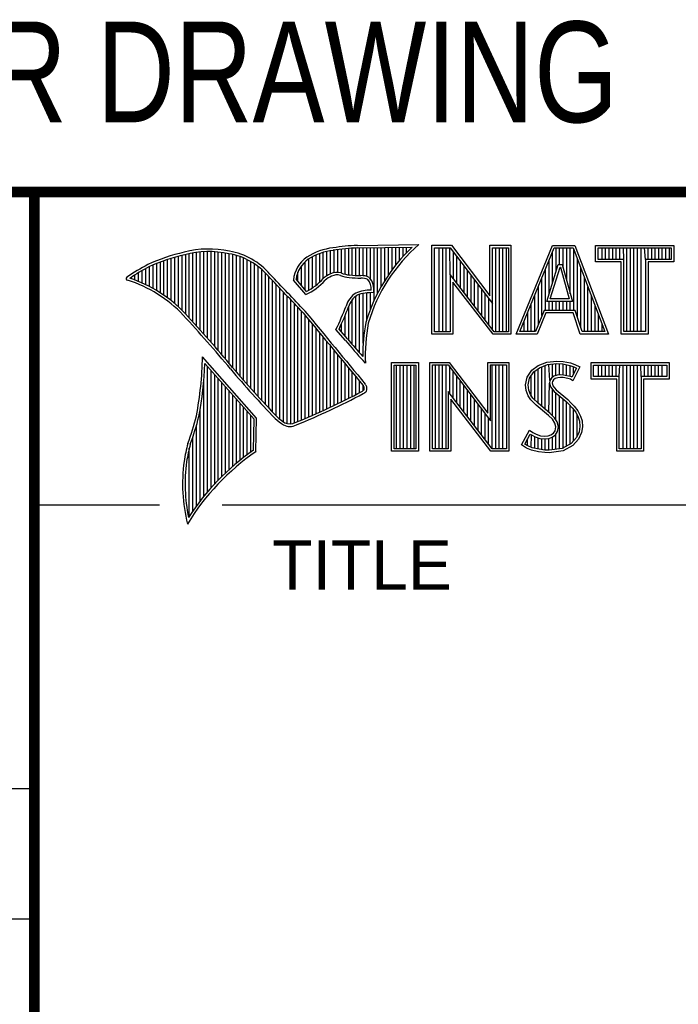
# Model space of a CAD drawing. Header units: inches. Extents: x 0 to 22, y 0 to 17.
# Tile 6 of 11: x 16.3 to 17.6, y 1.4 to 3.3. Entities that reach past the tile are written whole.
import ezdxf

# ---------------------------------------------------------------- set-up
doc = ezdxf.new("R2010")
doc.units = ezdxf.units.IN
doc.header["$LTSCALE"] = 1.21
doc.header["$MEASUREMENT"] = 0
doc.layers.get('0').update_dxf_attribs({"linetype": 'CONTINUOUS'})
doc.styles.get("Standard").update_dxf_attribs({"font": 'txt', "width": 0.8})
doc.styles.add('TEXTSTYLE_2', font='txt')

msp = doc.modelspace()

# ---------------------------------------------------------------- linework, layer by layer
at = {"color": 2, "linetype": 'CONTINUOUS'}
for p, q in [((16.3737, 2.9596), (21.5037, 2.9596)), ((16.3737, 2.9596), (16.3737, 1.2496)), ((16.375, 2.96), (21.5, 2.96)), ((16.9838, 2.8589), (17.0997, 2.8607)), ((17.1243, 2.8592), (17.1609, 2.8592)), ((17.1243, 2.6915), (17.1243, 2.8592)), ((17.1609, 2.8592), (17.2334, 2.7636)), ((17.2334, 2.8592), (17.2732, 2.8592)), ((17.2334, 2.7636), (17.2334, 2.8592)), ((17.2732, 2.8592), (17.2732, 2.6915)), ((17.2831, 2.6915), (17.3516, 2.8591)), ((17.3516, 2.8591), (17.3938, 2.8591)), ((17.3938, 2.8591), (17.4574, 2.6915)), ((17.4327, 2.8591), (17.5802, 2.8591)), ((17.4327, 2.8278), (17.4327, 2.8591)), ((17.5802, 2.8591), (17.5802, 2.8278)), ((16.6533, 2.7366), (16.6533, 2.8403)), ((16.6602, 2.7295), (16.6602, 2.8419)), ((16.667, 2.7221), (16.667, 2.8435)), ((16.6738, 2.7146), (16.6738, 2.8449)), ((16.6806, 2.707), (16.6806, 2.8459)), ((16.6875, 2.6995), (16.6875, 2.8467)), ((16.6943, 2.6918), (16.6943, 2.8472)), ((16.7011, 2.6841), (16.7011, 2.8474)), ((16.708, 2.6764), (16.708, 2.8474)), ((16.7148, 2.6685), (16.7148, 2.847)), ((16.7216, 2.6607), (16.7216, 2.8465)), ((16.7284, 2.6527), (16.7284, 2.8456)), ((16.7353, 2.6447), (16.7353, 2.8445)), ((16.7421, 2.6366), (16.7421, 2.8431)), ((16.7489, 2.6285), (16.7489, 2.8417)), ((16.9059, 2.7837), (16.9059, 2.8408)), ((16.9128, 2.7896), (16.9128, 2.8436)), ((16.9196, 2.7966), (16.9196, 2.8459)), ((16.9264, 2.8018), (16.9264, 2.8477)), ((16.9332, 2.8053), (16.9332, 2.849)), ((16.9401, 2.8077), (16.9401, 2.8499)), ((16.9469, 2.8082), (16.9469, 2.8509)), ((16.9537, 2.8069), (16.9537, 2.8518)), ((16.9606, 2.8048), (16.9606, 2.8525)), ((16.9674, 2.8034), (16.9674, 2.8531)), ((16.9742, 2.8027), (16.9742, 2.8536)), ((16.981, 2.8023), (16.981, 2.854)), ((16.9839, 2.8541), (17.087, 2.8557)), ((16.9879, 2.802), (16.9879, 2.8542)), ((16.9947, 2.8019), (16.9947, 2.8543)), ((17.0015, 2.8005), (17.0015, 2.8544)), ((17.0083, 2.7963), (17.0083, 2.8545)), ((17.0152, 2.755), (17.0152, 2.8546)), ((17.022, 2.7691), (17.022, 2.8547)), ((17.0288, 2.7817), (17.0288, 2.8548)), ((17.0357, 2.7931), (17.0357, 2.8549)), ((17.0425, 2.8035), (17.0425, 2.855)), ((17.0493, 2.8131), (17.0493, 2.8551)), ((17.0561, 2.822), (17.0561, 2.8552)), ((17.063, 2.8303), (17.063, 2.8553)), ((17.0698, 2.8381), (17.0698, 2.8554)), ((17.0766, 2.8454), (17.0766, 2.8555)), ((17.1291, 2.8543), (17.1585, 2.8543)), ((17.1291, 2.6963), (17.1291, 2.8543)), ((17.1381, 2.6963), (17.1381, 2.8543)), ((17.1447, 2.6963), (17.1447, 2.8543)), ((17.1514, 2.6963), (17.1514, 2.8543)), ((17.1589, 2.8042), (17.1581, 2.8543)), ((17.1585, 2.8543), (17.2383, 2.7492)), ((17.1648, 2.7965), (17.1648, 2.8461)), ((17.2383, 2.8543), (17.2684, 2.8543)), ((17.2383, 2.7492), (17.2383, 2.8543)), ((17.2449, 2.6963), (17.2449, 2.8543)), ((17.2515, 2.6963), (17.2515, 2.8543)), ((17.2582, 2.6963), (17.2582, 2.8543)), ((17.2649, 2.6963), (17.2649, 2.8543)), ((17.2684, 2.8543), (17.2684, 2.6963)), ((17.2903, 2.6964), (17.3548, 2.8542)), ((17.3517, 2.7882), (17.3517, 2.8465)), ((17.3548, 2.8542), (17.3905, 2.8542)), ((17.3583, 2.8098), (17.3583, 2.8542)), ((17.365, 2.8228), (17.365, 2.8542)), ((17.3717, 2.817), (17.3717, 2.8542)), ((17.3784, 2.7925), (17.3784, 2.8542)), ((17.385, 2.7679), (17.385, 2.8542)), ((17.3905, 2.8542), (17.4504, 2.6964)), ((17.3917, 2.7364), (17.3917, 2.851)), ((17.4375, 2.8542), (17.5753, 2.8542)), ((17.4375, 2.8327), (17.4375, 2.8542)), ((17.4451, 2.8327), (17.4451, 2.8542)), ((17.4518, 2.8327), (17.4518, 2.8542)), ((17.4585, 2.8327), (17.4585, 2.8542)), ((17.4652, 2.8327), (17.4652, 2.8542)), ((17.4718, 2.8327), (17.4718, 2.8542)), ((17.4785, 2.8327), (17.4785, 2.8542)), ((17.4859, 2.8327), (17.4852, 2.8542)), ((17.4919, 2.6964), (17.4919, 2.8542)), ((17.4985, 2.6964), (17.4985, 2.8542)), ((17.5052, 2.6964), (17.5052, 2.8542)), ((17.5119, 2.6964), (17.5119, 2.8542)), ((17.5186, 2.6964), (17.5186, 2.8542)), ((17.5269, 2.8327), (17.5252, 2.8542)), ((17.5319, 2.8327), (17.5319, 2.8542)), ((17.5386, 2.8327), (17.5386, 2.8542)), ((17.5453, 2.8327), (17.5453, 2.8542)), ((17.5519, 2.8327), (17.5519, 2.8542)), ((17.5586, 2.8327), (17.5586, 2.8542)), ((17.5653, 2.8327), (17.5653, 2.8542)), ((17.572, 2.8327), (17.572, 2.8542)), ((17.5753, 2.8542), (17.5753, 2.8327)), ((16.5987, 2.7778), (16.5987, 2.8221)), ((16.6055, 2.7738), (16.6055, 2.8249)), ((16.6124, 2.7696), (16.6124, 2.8276)), ((16.6192, 2.765), (16.6192, 2.8301)), ((16.626, 2.7601), (16.626, 2.8325)), ((16.6329, 2.7549), (16.6329, 2.8347)), ((16.6397, 2.7492), (16.6397, 2.8367)), ((16.6465, 2.7431), (16.6465, 2.8386)), ((16.7557, 2.6204), (16.7557, 2.84)), ((16.7626, 2.6125), (16.7626, 2.8378)), ((16.7694, 2.6046), (16.7694, 2.8352)), ((16.7762, 2.5968), (16.7762, 2.8321)), ((16.7831, 2.5891), (16.7831, 2.8284)), ((16.7899, 2.5815), (16.7899, 2.8242)), ((16.8855, 2.7749), (16.8855, 2.8281)), ((16.8923, 2.7747), (16.8923, 2.8335)), ((16.8991, 2.7788), (16.8991, 2.8375)), ((17.1714, 2.7879), (17.1714, 2.8373)), ((17.1781, 2.7792), (17.1781, 2.8285)), ((17.3409, 2.7533), (17.3624, 2.8228)), ((17.345, 2.7666), (17.345, 2.8302)), ((17.3624, 2.8228), (17.3701, 2.8228)), ((17.3701, 2.8228), (17.389, 2.7533)), ((17.3984, 2.7232), (17.3984, 2.8334)), ((17.481, 2.8278), (17.4327, 2.8278)), ((17.4859, 2.8327), (17.4375, 2.8327)), ((17.481, 2.6915), (17.481, 2.8278)), ((17.4859, 2.6964), (17.4859, 2.8327)), ((17.5753, 2.8327), (17.5269, 2.8327)), ((17.5269, 2.8327), (17.5269, 2.6964)), ((17.5802, 2.8278), (17.5318, 2.8278)), ((17.5318, 2.8278), (17.5318, 2.6915)), ((16.5646, 2.7936), (16.5646, 2.8033)), ((16.5714, 2.7909), (16.5714, 2.8075)), ((16.5782, 2.788), (16.5782, 2.8116)), ((16.5851, 2.7849), (16.5851, 2.8154)), ((16.5919, 2.7815), (16.5919, 2.819)), ((16.7967, 2.5739), (16.7967, 2.8193)), ((16.8035, 2.5665), (16.8035, 2.8136)), ((16.8104, 2.5591), (16.8104, 2.807)), ((16.8718, 2.791), (16.8718, 2.8085)), ((16.8786, 2.783), (16.8786, 2.8206)), ((17.2418, 2.6963), (17.1589, 2.8042)), ((17.1589, 2.8042), (17.1589, 2.6963)), ((17.1848, 2.7705), (17.1848, 2.8197)), ((17.1915, 2.7618), (17.1915, 2.8109)), ((17.3383, 2.7364), (17.3383, 2.8138)), ((17.3475, 2.7581), (17.3659, 2.8179)), ((17.3659, 2.8179), (17.3664, 2.8179)), ((17.3664, 2.8179), (17.3827, 2.7581)), ((17.4051, 2.7034), (17.4051, 2.8158)), ((16.5578, 2.796), (16.5578, 2.7989)), ((16.8172, 2.5519), (16.8172, 2.7996)), ((16.824, 2.5447), (16.824, 2.7924)), ((16.8308, 2.5375), (16.8308, 2.7853)), ((16.8864, 2.7664), (16.8632, 2.7937)), ((16.8877, 2.7723), (16.8682, 2.7952)), ((17.2395, 2.6915), (17.1637, 2.7899)), ((17.1637, 2.7899), (17.1637, 2.6915)), ((17.1981, 2.7531), (17.1981, 2.8021)), ((17.2048, 2.7445), (17.2048, 2.7933)), ((17.2115, 2.7358), (17.2115, 2.7845)), ((17.3316, 2.7267), (17.3316, 2.7975)), ((17.4118, 2.6964), (17.4118, 2.7982)), ((16.8377, 2.5314), (16.8377, 2.7781)), ((16.8445, 2.5262), (16.8445, 2.7709)), ((16.9879, 2.6563), (16.9879, 2.7665)), ((16.9947, 2.6748), (16.9947, 2.7683)), ((17.0015, 2.7195), (17.0015, 2.7694)), ((17.0083, 2.7388), (17.0083, 2.7698)), ((17.2182, 2.7271), (17.2182, 2.7757)), ((17.2248, 2.7184), (17.2248, 2.7669)), ((17.325, 2.7101), (17.325, 2.7812)), ((17.4184, 2.6964), (17.4184, 2.7806)), ((16.8513, 2.523), (16.8513, 2.7637)), ((16.8581, 2.5224), (16.8581, 2.7565)), ((16.865, 2.5241), (16.865, 2.7493)), ((16.9742, 2.672), (16.9742, 2.7568)), ((16.981, 2.664), (16.981, 2.7634)), ((17.2315, 2.7098), (17.2315, 2.7581)), ((17.2382, 2.7011), (17.2383, 2.7492)), ((17.3116, 2.6964), (17.3116, 2.7485)), ((17.3183, 2.6964), (17.3183, 2.7648)), ((17.389, 2.7533), (17.3409, 2.7533)), ((17.345, 2.7364), (17.345, 2.7533)), ((17.3827, 2.7581), (17.3475, 2.7581)), ((17.3517, 2.7364), (17.3517, 2.7533)), ((17.3583, 2.7364), (17.3583, 2.7533)), ((17.365, 2.7364), (17.365, 2.7533)), ((17.3717, 2.7364), (17.3717, 2.7533)), ((17.3784, 2.7364), (17.3784, 2.7533)), ((17.385, 2.7364), (17.385, 2.7533)), ((17.4251, 2.6964), (17.4251, 2.763)), ((16.8718, 2.527), (16.8718, 2.7421)), ((16.8786, 2.5298), (16.8786, 2.7348)), ((16.9674, 2.6802), (16.9674, 2.7444)), ((17.3049, 2.6964), (17.3049, 2.7322)), ((17.3356, 2.7364), (17.3195, 2.6964)), ((17.3388, 2.7316), (17.3228, 2.6915)), ((17.394, 2.7364), (17.3356, 2.7364)), ((17.3905, 2.7316), (17.3388, 2.7316)), ((17.4039, 2.6915), (17.3905, 2.7316)), ((17.4074, 2.6964), (17.394, 2.7364)), ((17.4318, 2.6964), (17.4318, 2.7455)), ((16.8855, 2.5327), (16.8855, 2.727)), ((16.8923, 2.5356), (16.8923, 2.7187)), ((16.8991, 2.5385), (16.8991, 2.7104)), ((16.9537, 2.696), (16.9537, 2.7109)), ((16.9606, 2.6882), (16.9606, 2.7266)), ((17.2983, 2.6964), (17.2983, 2.7158)), ((17.4385, 2.6964), (17.4385, 2.7279)), ((17.4451, 2.6964), (17.4451, 2.7103)), ((16.9059, 2.5415), (16.9059, 2.7022)), ((16.9128, 2.5446), (16.9128, 2.6939)), ((16.9616, 2.6797), (16.9434, 2.7005)), ((16.9653, 2.6828), (16.9492, 2.7013)), ((17.1589, 2.6963), (17.1291, 2.6963)), ((17.2684, 2.6963), (17.2418, 2.6963)), ((17.3195, 2.6964), (17.2903, 2.6964)), ((17.4504, 2.6964), (17.4074, 2.6964)), ((17.5269, 2.6964), (17.4859, 2.6964)), ((16.9196, 2.5477), (16.9196, 2.6856)), ((16.9264, 2.5508), (16.9264, 2.6774)), ((17.1637, 2.6915), (17.1243, 2.6915)), ((17.2732, 2.6915), (17.2395, 2.6915)), ((17.3228, 2.6915), (17.2831, 2.6915)), ((17.4574, 2.6915), (17.4039, 2.6915)), ((17.5318, 2.6915), (17.481, 2.6915)), ((16.9332, 2.554), (16.9332, 2.6691)), ((16.9401, 2.5573), (16.9401, 2.6608)), ((16.7939, 2.533), (16.6919, 2.6489)), ((16.789, 2.5312), (16.6964, 2.6365)), ((16.9469, 2.5606), (16.9469, 2.6526)), ((16.9537, 2.5639), (16.9537, 2.6443)), ((16.9606, 2.5673), (16.9606, 2.6361)), ((16.999, 2.637), (16.9946, 2.6418)), ((17.0482, 2.6383), (17.0988, 2.6383)), ((17.0482, 2.4708), (17.0482, 2.6383)), ((17.0988, 2.6383), (17.0988, 2.4708)), ((17.1205, 2.6385), (17.1571, 2.6385)), ((17.1205, 2.4708), (17.1205, 2.6385)), ((17.1571, 2.6385), (17.2296, 2.5429)), ((17.2296, 2.6385), (17.2694, 2.6385)), ((17.2296, 2.5429), (17.2296, 2.6385)), ((17.2694, 2.6385), (17.2694, 2.4708)), ((17.3245, 2.6324), (17.3412, 2.639)), ((17.3412, 2.639), (17.3596, 2.641)), ((17.3424, 2.6343), (17.3597, 2.6362)), ((17.3581, 2.6135), (17.3581, 2.636)), ((17.3596, 2.641), (17.372, 2.6402)), ((17.3597, 2.6362), (17.3713, 2.6354)), ((17.372, 2.6402), (17.3856, 2.6373)), ((17.3856, 2.6373), (17.3939, 2.6344)), ((17.4242, 2.6383), (17.5717, 2.6383)), ((17.4242, 2.607), (17.4242, 2.6383)), ((17.5717, 2.6383), (17.5717, 2.607)), ((16.7011, 2.3939), (16.7011, 2.6311)), ((16.708, 2.4018), (16.708, 2.6233)), ((16.9674, 2.5708), (16.9674, 2.6278)), ((16.9742, 2.5743), (16.9742, 2.6195)), ((17.0531, 2.6334), (17.0939, 2.6334)), ((17.0531, 2.4756), (17.0531, 2.6334)), ((17.0577, 2.4756), (17.0577, 2.6334)), ((17.0644, 2.4756), (17.0644, 2.6334)), ((17.071, 2.4756), (17.071, 2.6334)), ((17.0777, 2.4756), (17.0777, 2.6334)), ((17.0844, 2.4756), (17.0844, 2.6334)), ((17.0911, 2.4756), (17.0911, 2.6334)), ((17.0939, 2.6334), (17.0939, 2.4756)), ((17.1253, 2.6336), (17.1547, 2.6336)), ((17.1253, 2.4756), (17.1253, 2.6336)), ((17.1311, 2.4756), (17.1311, 2.6336)), ((17.1378, 2.4756), (17.1378, 2.6336)), ((17.1445, 2.4756), (17.1445, 2.6336)), ((17.1511, 2.4756), (17.1511, 2.6336)), ((17.1547, 2.6336), (17.2345, 2.5284)), ((17.1578, 2.5799), (17.1578, 2.6295)), ((17.1645, 2.5712), (17.1645, 2.6207)), ((17.2345, 2.6336), (17.2646, 2.6336)), ((17.2345, 2.5284), (17.2345, 2.6336)), ((17.2379, 2.4756), (17.2379, 2.6336)), ((17.2446, 2.4756), (17.2446, 2.6336)), ((17.2513, 2.4756), (17.2513, 2.6336)), ((17.2579, 2.4756), (17.2579, 2.6336)), ((17.2646, 2.6336), (17.2646, 2.4756)), ((17.3037, 2.6105), (17.3127, 2.6238)), ((17.3083, 2.6086), (17.3162, 2.6204)), ((17.3127, 2.6238), (17.3245, 2.6324)), ((17.3162, 2.6204), (17.3269, 2.6281)), ((17.318, 2.5677), (17.318, 2.6217)), ((17.3247, 2.561), (17.3247, 2.6265)), ((17.3269, 2.6281), (17.3424, 2.6343)), ((17.3314, 2.5555), (17.3314, 2.6299)), ((17.338, 2.5499), (17.338, 2.6326)), ((17.3466, 2.6041), (17.3447, 2.6345)), ((17.3514, 2.6103), (17.3514, 2.6353)), ((17.3647, 2.6146), (17.3647, 2.6358)), ((17.3713, 2.6354), (17.3843, 2.6326)), ((17.3714, 2.6146), (17.3714, 2.6353)), ((17.3781, 2.6134), (17.3781, 2.6339)), ((17.3843, 2.6326), (17.3921, 2.6299)), ((17.3848, 2.6117), (17.3848, 2.6324)), ((17.3966, 2.6278), (17.3879, 2.6106)), ((17.4031, 2.6301), (17.3899, 2.6036)), ((17.3914, 2.6176), (17.3914, 2.6301)), ((17.3921, 2.6299), (17.3966, 2.6278)), ((17.3939, 2.6344), (17.4031, 2.6301)), ((17.429, 2.6334), (17.5669, 2.6334)), ((17.429, 2.6119), (17.429, 2.6334)), ((17.4382, 2.6119), (17.4382, 2.6334)), ((17.4448, 2.6119), (17.4448, 2.6334)), ((17.4515, 2.6119), (17.4515, 2.6334)), ((17.4582, 2.6119), (17.4582, 2.6334)), ((17.4649, 2.6119), (17.4649, 2.6334)), ((17.4716, 2.6119), (17.4716, 2.6334)), ((17.4774, 2.6119), (17.4782, 2.6334)), ((17.4849, 2.4756), (17.4849, 2.6334)), ((17.4916, 2.4756), (17.4916, 2.6334)), ((17.4983, 2.4756), (17.4983, 2.6334)), ((17.5049, 2.4756), (17.5049, 2.6334)), ((17.5116, 2.4756), (17.5116, 2.6334)), ((17.5185, 2.6119), (17.5183, 2.6334)), ((17.525, 2.6119), (17.525, 2.6334)), ((17.5316, 2.6119), (17.5316, 2.6334)), ((17.5383, 2.6119), (17.5383, 2.6334)), ((17.545, 2.6119), (17.545, 2.6334)), ((17.5517, 2.6119), (17.5517, 2.6334)), ((17.5583, 2.6119), (17.5583, 2.6334)), ((17.5669, 2.6334), (17.5669, 2.6119)), ((16.6943, 2.3857), (16.6943, 2.603)), ((16.7148, 2.4093), (16.7148, 2.6156)), ((16.7216, 2.4165), (16.7216, 2.6078)), ((16.7284, 2.4233), (16.7284, 2.6001)), ((16.981, 2.5778), (16.981, 2.6113)), ((16.9879, 2.5814), (16.9879, 2.603)), ((17.1712, 2.5625), (17.1712, 2.6119)), ((17.1778, 2.5539), (17.1778, 2.6031)), ((17.3009, 2.5961), (17.3037, 2.6105)), ((17.3058, 2.5959), (17.3083, 2.6086)), ((17.3113, 2.5744), (17.3113, 2.6131)), ((17.3447, 2.5443), (17.3461, 2.5993)), ((17.3466, 2.6041), (17.3461, 2.5993)), ((17.3461, 2.5993), (17.3477, 2.5922)), ((17.3497, 2.609), (17.3466, 2.6041)), ((17.3543, 2.6124), (17.3497, 2.609)), ((17.3513, 2.6025), (17.351, 2.5996)), ((17.351, 2.5996), (17.3521, 2.5944)), ((17.3533, 2.6056), (17.3513, 2.6025)), ((17.3565, 2.6079), (17.3533, 2.6056)), ((17.3604, 2.6142), (17.3543, 2.6124)), ((17.3614, 2.6094), (17.3565, 2.6079)), ((17.3664, 2.6148), (17.3604, 2.6142)), ((17.3665, 2.6099), (17.3614, 2.6094)), ((17.3726, 2.6145), (17.3664, 2.6148)), ((17.372, 2.6097), (17.3665, 2.6099)), ((17.3807, 2.6079), (17.372, 2.6097)), ((17.3819, 2.6126), (17.3726, 2.6145)), ((17.3853, 2.6065), (17.3807, 2.6079)), ((17.3873, 2.6109), (17.3819, 2.6126)), ((17.3899, 2.6036), (17.3853, 2.6065)), ((17.3879, 2.6106), (17.3873, 2.6109)), ((17.4726, 2.607), (17.4242, 2.607)), ((17.4774, 2.6119), (17.429, 2.6119)), ((17.4726, 2.4708), (17.4726, 2.607)), ((17.4774, 2.4756), (17.4774, 2.6119)), ((17.5669, 2.6119), (17.5185, 2.6119)), ((17.5185, 2.6119), (17.5185, 2.4756)), ((17.5717, 2.607), (17.5233, 2.607)), ((17.5233, 2.607), (17.5233, 2.4708)), ((16.7353, 2.4299), (16.7353, 2.5923)), ((16.7421, 2.4363), (16.7421, 2.5846)), ((16.9947, 2.5853), (16.9947, 2.5948)), ((17.238, 2.4756), (17.1551, 2.5834)), ((17.1551, 2.5834), (17.1551, 2.4756)), ((17.1845, 2.5452), (17.1845, 2.5943)), ((17.1912, 2.5365), (17.1912, 2.5855)), ((17.302, 2.5852), (17.3009, 2.5961)), ((17.3058, 2.5754), (17.302, 2.5852)), ((17.3068, 2.5863), (17.3058, 2.5959)), ((17.3101, 2.5777), (17.3068, 2.5863)), ((17.3477, 2.5922), (17.3547, 2.5835)), ((17.3514, 2.5381), (17.3514, 2.5876)), ((17.3521, 2.5944), (17.3582, 2.5869)), ((17.3547, 2.5835), (17.3771, 2.5649)), ((17.3581, 2.5298), (17.3581, 2.5807)), ((17.3582, 2.5869), (17.3804, 2.5685)), ((16.7489, 2.4424), (16.7489, 2.5768)), ((16.7557, 2.4482), (16.7557, 2.569)), ((17.2356, 2.4708), (17.1599, 2.5692)), ((17.1599, 2.5692), (17.1599, 2.4708)), ((17.1979, 2.5278), (17.1979, 2.5767)), ((17.2045, 2.5192), (17.2045, 2.5679)), ((17.3109, 2.5679), (17.3058, 2.5754)), ((17.3147, 2.571), (17.3101, 2.5777)), ((17.3153, 2.5636), (17.3109, 2.5679)), ((17.3243, 2.5614), (17.3147, 2.571)), ((17.321, 2.5578), (17.3153, 2.5636)), ((17.3647, 2.4755), (17.3647, 2.5752)), ((17.3714, 2.4763), (17.3714, 2.5696)), ((17.3771, 2.5649), (17.383, 2.559)), ((17.3781, 2.4808), (17.3781, 2.5639)), ((17.3804, 2.5685), (17.3864, 2.5624)), ((17.3864, 2.5624), (17.3925, 2.5561)), ((16.6875, 2.377), (16.6875, 2.5502)), ((16.7626, 2.4538), (16.7626, 2.5613)), ((16.7694, 2.4592), (16.7694, 2.5535)), ((16.7762, 2.4644), (16.7762, 2.5458)), ((17.2112, 2.5105), (17.2112, 2.5591)), ((17.2179, 2.5018), (17.2179, 2.5503)), ((17.3441, 2.5385), (17.321, 2.5578)), ((17.3474, 2.5421), (17.3243, 2.5614)), ((17.383, 2.559), (17.3888, 2.5529)), ((17.3848, 2.4834), (17.3848, 2.5571)), ((17.3888, 2.5529), (17.3953, 2.5446)), ((17.3914, 2.4908), (17.3914, 2.5495)), ((17.3925, 2.5561), (17.3994, 2.5472)), ((17.3953, 2.5446), (17.4001, 2.535)), ((17.3994, 2.5472), (17.4046, 2.5368)), ((16.7831, 2.4694), (16.7831, 2.538)), ((16.788, 2.4729), (16.789, 2.5312)), ((16.7927, 2.4704), (16.7939, 2.533)), ((17.2246, 2.4931), (17.2246, 2.5415)), ((17.2312, 2.4844), (17.2312, 2.5327)), ((17.3516, 2.5311), (17.3441, 2.5385)), ((17.3554, 2.5341), (17.3474, 2.5421)), ((17.3559, 2.5241), (17.3516, 2.5311)), ((17.3604, 2.5261), (17.3554, 2.5341)), ((17.3629, 2.5171), (17.3604, 2.5261)), ((17.3981, 2.4982), (17.3981, 2.5389)), ((17.4001, 2.535), (17.4024, 2.5275)), ((17.4024, 2.5275), (17.4031, 2.5174)), ((17.4046, 2.5368), (17.4072, 2.5285)), ((17.4072, 2.5285), (17.408, 2.5172)), ((16.6806, 2.368), (16.6806, 2.52)), ((17.2931, 2.483), (17.3081, 2.5106)), ((17.3081, 2.5106), (17.3144, 2.506)), ((17.3144, 2.506), (17.3207, 2.5028)), ((17.3536, 2.5051), (17.3565, 2.5097)), ((17.3579, 2.5169), (17.3559, 2.5241)), ((17.3565, 2.5097), (17.3579, 2.5169)), ((17.3572, 2.5017), (17.3611, 2.5079)), ((17.3611, 2.5079), (17.3629, 2.5171)), ((17.4016, 2.5077), (17.3967, 2.4966)), ((17.4063, 2.5063), (17.4008, 2.4939)), ((17.4031, 2.5174), (17.4016, 2.5077)), ((17.408, 2.5172), (17.4063, 2.5063)), ((16.6738, 2.3584), (16.6738, 2.4982)), ((17.2995, 2.4845), (17.3097, 2.5034)), ((17.3047, 2.481), (17.3047, 2.4941)), ((17.3097, 2.5034), (17.3119, 2.5018)), ((17.3113, 2.478), (17.3119, 2.5018)), ((17.3119, 2.5018), (17.3189, 2.4983)), ((17.318, 2.4765), (17.318, 2.4986)), ((17.3189, 2.4983), (17.328, 2.4952)), ((17.3207, 2.5028), (17.3291, 2.5)), ((17.3247, 2.475), (17.3247, 2.4963)), ((17.328, 2.4952), (17.3365, 2.4942)), ((17.3291, 2.5), (17.3366, 2.4991)), ((17.3314, 2.474), (17.3314, 2.4948)), ((17.3365, 2.4942), (17.3446, 2.4949)), ((17.3366, 2.4991), (17.3435, 2.4997)), ((17.338, 2.473), (17.338, 2.494)), ((17.3435, 2.4997), (17.3487, 2.5017)), ((17.3446, 2.4949), (17.351, 2.4974)), ((17.3447, 2.4728), (17.3447, 2.4949)), ((17.3487, 2.5017), (17.3536, 2.5051)), ((17.351, 2.4974), (17.3572, 2.5017)), ((17.3514, 2.4737), (17.3514, 2.4975)), ((17.3581, 2.4746), (17.3581, 2.5024)), ((17.3967, 2.4966), (17.3868, 2.4857)), ((17.4008, 2.4939), (17.3899, 2.4818)), ((16.667, 2.3482), (16.667, 2.477)), ((17.0988, 2.4708), (17.0482, 2.4708)), ((17.0939, 2.4756), (17.0531, 2.4756)), ((17.1599, 2.4708), (17.1205, 2.4708)), ((17.1551, 2.4756), (17.1253, 2.4756)), ((17.2694, 2.4708), (17.2356, 2.4708)), ((17.2646, 2.4756), (17.238, 2.4756)), ((17.3026, 2.4766), (17.2931, 2.483)), ((17.3049, 2.4809), (17.2995, 2.4845)), ((17.3118, 2.4729), (17.3026, 2.4766)), ((17.3132, 2.4775), (17.3049, 2.4809)), ((17.3254, 2.47), (17.3118, 2.4729)), ((17.3262, 2.4748), (17.3132, 2.4775)), ((17.3369, 2.4683), (17.3254, 2.47)), ((17.3373, 2.4731), (17.3262, 2.4748)), ((17.345, 2.4729), (17.3373, 2.4731)), ((17.3699, 2.4761), (17.345, 2.4729)), ((17.3714, 2.4714), (17.3452, 2.468)), ((17.3868, 2.4857), (17.3699, 2.4761)), ((17.3899, 2.4818), (17.3714, 2.4714)), ((17.5233, 2.4708), (17.4726, 2.4708)), ((17.5185, 2.4756), (17.4774, 2.4756)), ((17.3452, 2.468), (17.3369, 2.4683)), ((16.375, 2.37), (16.6109, 2.37)), ((16.7288, 2.37), (21.5, 2.37)), ((13.61, 1.835), (16.375, 1.835)), ((16.375, 1.5888), (13.61, 1.5888))]:
    msp.add_line(p, q, dxfattribs=at)
at = {"color": 7, "linetype": 'CONTINUOUS', "const_width": 0.02}
for points in [[(13.6, 2.9595), (21.5, 2.96)], [(16.375, 2.96), (16.375, 0.5)]]:
    msp.add_lwpolyline(points, dxfattribs=at)
at = {"color": 2, "linetype": 'CONTINUOUS'}
for centre, radius, start, end in [((17.0005, 2.4511), 0.4082, 92.3475, 98.8367), ((17.308, 2.6221), 0.3168, 131.1193, 163.4132), ((16.7315, 2.5144), 0.3399, 102.6162, 114.8514), ((16.7315, 2.5144), 0.3351, 102.5989, 114.8296), ((16.7034, 2.6747), 0.1775, 77.2819, 105.0682), ((16.7034, 2.6747), 0.1727, 77.2314, 105.1003), ((16.7222, 2.7226), 0.1221, 40.1653, 80.8429), ((16.7222, 2.7226), 0.1269, 40.2333, 80.7735), ((16.9502, 2.7423), 0.1128, 96.3009, 123.1685), ((16.9502, 2.7423), 0.108, 96.2443, 123.1259), ((17.0005, 2.4511), 0.4034, 92.3569, 98.8525), ((17.308, 2.6221), 0.3216, 133.4014, 163.4571), ((16.7759, 2.4698), 0.3996, 117.9347, 124.5691), ((16.923, 2.7875), 0.0602, 125.032, 174.0466), ((16.923, 2.7875), 0.0554, 125.1142, 171.9572), ((16.7759, 2.4698), 0.3948, 117.954, 124.0374), ((9.199, -4.4944), 10.5518, 43.24607, 43.76701), ((16.9517, 2.7612), 0.0478, 112.9196, 132.2699), ((16.9455, 2.7813), 0.0269, 72.6128, 117.3853), ((16.9455, 2.7813), 0.0221, 72.9381, 117.8635), ((16.977, 2.8697), 0.067, 249.4455, 263.1373), ((16.9944, 3.0501), 0.2482, 264.1189, 269.068), ((16.5507, 2.7963), 0.00298, 121.3543, 265.8048), ((16.4773, 2.5601), 0.2445, 43.1672, 72.5708), ((16.4772, 2.5601), 0.2493, 43.1664, 71.8497), ((9.1994, -4.4938), 10.5463, 43.2461, 43.76704), ((16.8429, 2.8642), 0.107, 293.9928, 318.4439), ((16.8429, 2.8642), 0.1022, 295.9966, 318.5916), ((16.9517, 2.7612), 0.043, 112.6662, 131.9321), ((16.977, 2.8697), 0.0718, 249.5515, 263.1636), ((16.9944, 3.0501), 0.253, 264.1107, 269.1006), ((16.9917, 2.7681), 0.0339, 64.4685, 92.2537), ((16.9917, 2.7681), 0.0291, 66.3231, 92.5053), ((16.9825, 2.7769), 0.0275, 355.2987, 40.4494), ((16.9825, 2.7769), 0.0323, 347.1178, 42.4037), ((17.0047, 2.732), 0.0441, 122.6948, 163.4996), ((17.0094, 2.698), 0.0767, 89.6565, 111.8738), ((17.0094, 2.698), 0.0719, 86.3769, 111.5054), ((17.0047, 2.732), 0.0393, 123.3496, 163.7165), ((14.6639, 0.8852), 2.7178, 39.9159, 42.7668), ((117.205, 85.4976), 130.0576, 219.522219, 219.6006), ((117.1292, 85.4341), 129.954, 219.521832, 219.600442), ((16.5488, 2.8964), 0.4406, 333.6063, 339.8409), ((16.5488, 2.8963), 0.4454, 334.022, 339.8635), ((14.6645, 0.8858), 2.7122, 39.9143, 42.7655), ((17.3248, 2.6518), 0.3309, 169.2392, 180.3763), ((17.3248, 2.6518), 0.3261, 169.2807, 182.6075), ((17.5234, 3.1364), 0.724, 219.1087, 223.0885), ((17.5234, 3.1364), 0.7192, 219.1032, 222.5932), ((16.0461, 2.6599), 0.6459, 349.0852, 359.0204), ((16.0461, 2.6599), 0.6507, 349.0758, 357.94), ((18.1342, 3.7937), 1.815, 220.0434, 224.0127), ((18.1343, 3.7937), 1.8102, 220.042, 224.0069), ((16.3916, 3.7016), 1.269, 291.9871, 298.2491), ((16.98, 2.6057), 0.0252, 299.2501, 311.2614), ((16.98, 2.6057), 0.03, 299.1847, 314.8198), ((16.9709, 2.5786), 0.0288, 26.3697, 33.9), ((16.9687, 2.5899), 0.028, 353.6797, 3.043), ((16.9709, 2.5786), 0.0336, 24.6866, 34.3242), ((16.9687, 2.5899), 0.0328, 350.4758, 4.7759), ((16.3917, 3.7016), 1.2737, 291.9984, 298.2504), ((16.2632, 2.6388), 0.4292, 339.0712, 346.3669), ((16.2632, 2.6388), 0.434, 339.1085, 346.381), ((16.9079, 2.6176), 0.116, 227.0911, 236.9191), ((16.9079, 2.6176), 0.1112, 227.1627, 236.7917), ((16.8565, 2.5437), 0.0213, 243.4913, 298.7009), ((16.8565, 2.5437), 0.0261, 242.8484, 298.0511), ((17.0658, 2.3848), 0.4141, 165.9359, 170.6858), ((17.0658, 2.3848), 0.4093, 165.9761, 170.6762), ((17.0508, 2.0969), 0.454, 124.6428, 148.5563), ((17.0508, 2.0969), 0.4588, 124.9509, 147.098), ((16.9723, 2.4095), 0.318, 172.3562, 193.7958), ((16.9723, 2.4095), 0.3132, 172.3688, 191.6866)]:
    msp.add_arc(centre, radius, start, end, dxfattribs=at)

# ---------------------------------------------------------------- texts
at = {"color": 7, "linetype": 'CONTINUOUS', "insert": (16.3742, 3.2811), "char_height": 0.19, "width": 2.432, "attachment_point": 2, "line_spacing_factor": 0.9}
msp.add_mtext('CUSTOMER DRAWING', dxfattribs=at)
at = {"color": 2, "linetype": 'CONTINUOUS', "insert": (16.8235, 2.303), "char_height": 0.093, "width": 0.465, "attachment_point": 1, "line_spacing_factor": 0.9, "style": 'TEXTSTYLE_2'}
msp.add_mtext('TITLE', dxfattribs=at)

doc.saveas('drawing.dxf')
